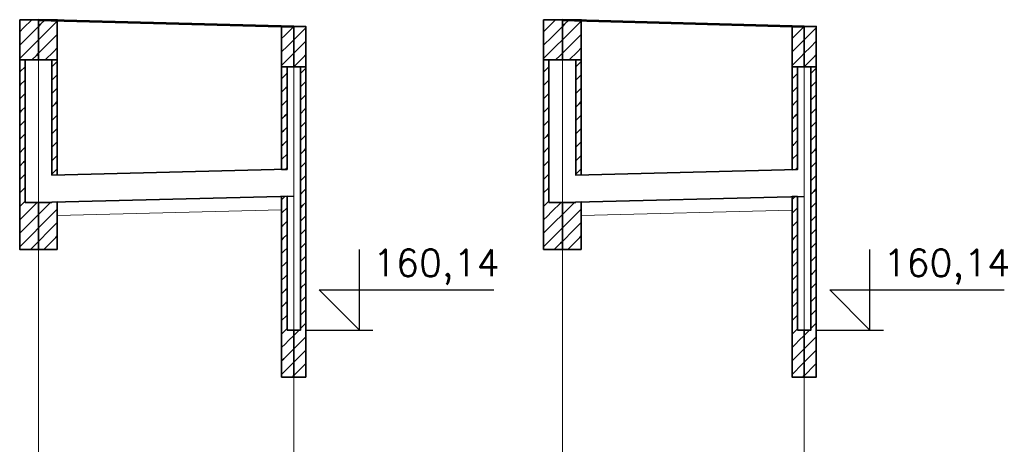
# Model space of a CAD drawing. Header units: millimetres. Extents: x 7.8 to 19, y -49.2 to -24.4.
# Tile 27 of 30: x 9.6102 to 9.6835, y -24.5526 to -24.521. Entities that reach past the tile are written whole.
import ezdxf

# ---------------------------------------------------------------- set-up
doc = ezdxf.new("R2010")
doc.units = ezdxf.units.MM
doc.linetypes.add('DASHED', pattern=[0.75, 0.5, -0.25])
doc.layers.get('0').update_dxf_attribs({"lineweight": 13})
for name, color, linetype, lineweight in [('CIENKA', 7, 'Continuous', 15), ('CIENKA2', 1, 'Continuous', 25), ('CIENKA_PRZERYWANA', 7, 'DASHED', 15), ('GRUBA', 3, 'Continuous', 53), ('SREDNIA', 2, 'Continuous', 35)]:
    doc.layers.add(name, color=color, linetype=linetype, lineweight=lineweight)
doc.styles.add('romans', font='romans.shx')

# ---------------------------------------------------------------- blocks, each defined once
blk = doc.blocks.new('*X2708')
at = {"layer": 'SREDNIA', "color": 2, "linetype": 'Continuous', "ltscale": 0.01}
for p, q in [((1.837886, 0.123886), (1.8376, 0.1236)), ((1.8385, 0.1245), (1.837886, 0.123886)), ((1.839, 0.124), (1.838205, 0.123205)), ((1.838205, 0.123205), (1.8376, 0.1226)), ((1.838523, 0.122523), (1.8376, 0.1216)), ((1.839, 0.123), (1.838523, 0.122523)), ((1.838841, 0.121841), (1.8385, 0.1215)), ((1.839, 0.122), (1.838841, 0.121841))]:
    blk.add_line(p, q, dxfattribs=at)
blk = doc.blocks.new('*X2709')
at = {"layer": 'SREDNIA', "color": 2, "linetype": 'Continuous', "ltscale": 0.01}
for p, q in [((1.839159, 0.124159), (1.839, 0.124)), ((1.8395, 0.1245), (1.839159, 0.124159)), ((1.8404, 0.1244), (1.839477, 0.123477)), ((1.839477, 0.123477), (1.839, 0.123)), ((1.8404, 0.1234), (1.839795, 0.122795)), ((1.839795, 0.122795), (1.839, 0.122)), ((1.840114, 0.122114), (1.8395, 0.1215)), ((1.8404, 0.1224), (1.840114, 0.122114))]:
    blk.add_line(p, q, dxfattribs=at)
blk = doc.blocks.new('*X2710')
at = {"layer": 'SREDNIA', "color": 2, "linetype": 'Continuous', "ltscale": 0.01}
for p, q in [((1.858, 0.124), (1.857308, 0.123308)), ((1.858, 0.124), (1.857308, 0.123308)), ((1.857308, 0.123308), (1.8571, 0.1231)), ((1.857538, 0.122538), (1.8571, 0.1221)), ((1.858, 0.123), (1.857538, 0.122538)), ((1.857769, 0.121769), (1.8571, 0.1211)), ((1.858, 0.122), (1.857769, 0.121769))]:
    blk.add_line(p, q, dxfattribs=at)
blk = doc.blocks.new('*X2711')
at = {"layer": 'SREDNIA', "color": 2, "linetype": 'Continuous', "ltscale": 0.01}
for p, q in [((1.8589, 0.1239), (1.858231, 0.123231)), ((1.858231, 0.123231), (1.858, 0.123)), ((1.858462, 0.122462), (1.858, 0.122)), ((1.8589, 0.1229), (1.858462, 0.122462)), ((1.858692, 0.121692), (1.858, 0.121)), ((1.858692, 0.121692), (1.858, 0.121)), ((1.8589, 0.1219), (1.858692, 0.121692))]:
    blk.add_line(p, q, dxfattribs=at)
blk = doc.blocks.new('*X2712')
at = {"layer": 'SREDNIA', "color": 2, "linetype": 'Continuous', "ltscale": 0.01}
for p, q in [((1.876886, 0.123886), (1.8766, 0.1236)), ((1.8775, 0.1245), (1.876886, 0.123886)), ((1.878, 0.124), (1.877205, 0.123205)), ((1.877205, 0.123205), (1.8766, 0.1226)), ((1.877523, 0.122523), (1.8766, 0.1216)), ((1.878, 0.123), (1.877523, 0.122523)), ((1.877841, 0.121841), (1.8775, 0.1215)), ((1.878, 0.122), (1.877841, 0.121841))]:
    blk.add_line(p, q, dxfattribs=at)
blk = doc.blocks.new('*X2713')
at = {"layer": 'SREDNIA', "color": 2, "linetype": 'Continuous', "ltscale": 0.01}
for p, q in [((1.878159, 0.124159), (1.878, 0.124)), ((1.8785, 0.1245), (1.878159, 0.124159)), ((1.8794, 0.1244), (1.878477, 0.123477)), ((1.878477, 0.123477), (1.878, 0.123)), ((1.8794, 0.1234), (1.878795, 0.122795)), ((1.878795, 0.122795), (1.878, 0.122)), ((1.879114, 0.122114), (1.8785, 0.1215)), ((1.8794, 0.1224), (1.879114, 0.122114))]:
    blk.add_line(p, q, dxfattribs=at)
blk = doc.blocks.new('*X2714')
at = {"layer": 'SREDNIA', "color": 2, "linetype": 'Continuous', "ltscale": 0.01}
for p, q in [((1.896, 0.124), (1.895308, 0.123308)), ((1.896, 0.124), (1.895308, 0.123308)), ((1.895308, 0.123308), (1.8951, 0.1231)), ((1.895538, 0.122538), (1.8951, 0.1221)), ((1.896, 0.123), (1.895538, 0.122538)), ((1.895769, 0.121769), (1.8951, 0.1211)), ((1.896, 0.122), (1.895769, 0.121769))]:
    blk.add_line(p, q, dxfattribs=at)
blk = doc.blocks.new('*X2715')
at = {"layer": 'SREDNIA', "color": 2, "linetype": 'Continuous', "ltscale": 0.01}
for p, q in [((1.8969, 0.1239), (1.896231, 0.123231)), ((1.896231, 0.123231), (1.896, 0.123)), ((1.896462, 0.122462), (1.896, 0.122)), ((1.8969, 0.1229), (1.896462, 0.122462)), ((1.896692, 0.121692), (1.896, 0.121)), ((1.896692, 0.121692), (1.896, 0.121)), ((1.8969, 0.1219), (1.896692, 0.121692))]:
    blk.add_line(p, q, dxfattribs=at)
blk = doc.blocks.new('*X2848')
at = {"layer": 'SREDNIA', "color": 2, "linetype": 'Continuous', "ltscale": 0.01}
for p, q in [((1.837633, 0.120633), (1.838, 0.121)), ((1.8376, 0.1206), (1.837633, 0.120633)), ((1.8376, 0.1196), (1.837669, 0.119669)), ((1.837669, 0.119669), (1.838, 0.12)), ((1.837705, 0.118705), (1.838, 0.119)), ((1.8376, 0.1186), (1.837705, 0.118705)), ((1.8376, 0.1176), (1.837742, 0.117742)), ((1.837742, 0.117742), (1.838, 0.118)), ((1.8376, 0.1166), (1.837778, 0.116778)), ((1.837778, 0.116778), (1.838, 0.117)), ((1.8376, 0.1156), (1.837815, 0.115815)), ((1.837815, 0.115815), (1.838, 0.116)), ((1.8376, 0.1146), (1.837851, 0.114851)), ((1.837851, 0.114851), (1.838, 0.115)), ((1.8376, 0.1136), (1.837887, 0.113887)), ((1.837887, 0.113887), (1.838, 0.114)), ((1.8376, 0.1126), (1.837924, 0.112924)), ((1.837924, 0.112924), (1.838, 0.113)), ((1.8376, 0.1116), (1.83796, 0.11196)), ((1.83796, 0.11196), (1.838, 0.112)), ((1.8376, 0.1106), (1.837996, 0.110996)), ((1.837996, 0.110996), (1.838, 0.111)), ((1.8389, 0.1109), (1.8382, 0.1102)), ((1.8382, 0.1102), (1.837884, 0.109884)), ((1.839, 0.11), (1.838422, 0.109422)), ((1.837884, 0.109884), (1.8376, 0.1096)), ((1.838422, 0.109422), (1.837755, 0.108755)), ((1.837755, 0.108755), (1.8376, 0.1086)), ((1.838644, 0.108644), (1.837626, 0.107626)), ((1.839, 0.109), (1.838644, 0.108644)), ((1.838867, 0.107867), (1.8384, 0.1074)), ((1.839, 0.108), (1.838867, 0.107867)), ((1.837626, 0.107626), (1.8376, 0.1076))]:
    blk.add_line(p, q, dxfattribs=at)
blk = doc.blocks.new('*X2849')
at = {"layer": 'SREDNIA', "color": 2, "linetype": 'Continuous', "ltscale": 0.01}
for p, q in [((1.840395, 0.121395), (1.84, 0.121)), ((1.8404, 0.1214), (1.840395, 0.121395)), ((1.840346, 0.120346), (1.84, 0.12)), ((1.8404, 0.1204), (1.840346, 0.120346)), ((1.840297, 0.119297), (1.84, 0.119)), ((1.8404, 0.1194), (1.840297, 0.119297)), ((1.840248, 0.118248), (1.84, 0.118)), ((1.8404, 0.1184), (1.840248, 0.118248)), ((1.8404, 0.1174), (1.840199, 0.117199)), ((1.840199, 0.117199), (1.84, 0.117)), ((1.84015, 0.11615), (1.84, 0.116)), ((1.8404, 0.1164), (1.84015, 0.11615)), ((1.840101, 0.115101), (1.84, 0.115)), ((1.8404, 0.1154), (1.840101, 0.115101)), ((1.8404, 0.1144), (1.840052, 0.114052)), ((1.840052, 0.114052), (1.84, 0.114)), ((1.840003, 0.113003), (1.84, 0.113)), ((1.8404, 0.1134), (1.840003, 0.113003))]:
    blk.add_line(p, q, dxfattribs=at)
blk = doc.blocks.new('*X2850')
at = {"layer": 'SREDNIA', "color": 2, "linetype": 'Continuous', "ltscale": 0.01}
for p, q in [((1.839257, 0.110257), (1.8399, 0.1109)), ((1.839, 0.11), (1.839257, 0.110257)), ((1.839543, 0.109543), (1.840092, 0.110092)), ((1.840092, 0.110092), (1.840094, 0.110094)), ((1.840094, 0.110094), (1.8404, 0.1104)), ((1.839, 0.109), (1.839543, 0.109543)), ((1.840196, 0.109196), (1.8404, 0.1094)), ((1.839, 0.108), (1.839829, 0.108829)), ((1.839829, 0.108829), (1.840195, 0.109195)), ((1.840195, 0.109195), (1.840196, 0.109196)), ((1.8394, 0.1074), (1.840114, 0.108114)), ((1.840114, 0.108114), (1.840297, 0.108297)), ((1.840297, 0.108297), (1.840298, 0.108298)), ((1.840298, 0.108298), (1.8404, 0.1084))]:
    blk.add_line(p, q, dxfattribs=at)
blk = doc.blocks.new('*X2851')
at = {"layer": 'SREDNIA', "color": 2, "linetype": 'Continuous', "ltscale": 0.01}
for p, q in [((1.857472, 0.120472), (1.8571, 0.1201)), ((1.8575, 0.1205), (1.857472, 0.120472)), ((1.8575, 0.1195), (1.857417, 0.119417)), ((1.857417, 0.119417), (1.8571, 0.1191)), ((1.857362, 0.118362), (1.8571, 0.1181)), ((1.8575, 0.1185), (1.857362, 0.118362)), ((1.857307, 0.117307), (1.8571, 0.1171)), ((1.8575, 0.1175), (1.857307, 0.117307)), ((1.857252, 0.116252), (1.8571, 0.1161)), ((1.8575, 0.1165), (1.857252, 0.116252)), ((1.857197, 0.115197), (1.8571, 0.1151)), ((1.8575, 0.1155), (1.857197, 0.115197)), ((1.8575, 0.1145), (1.857141, 0.114141)), ((1.857141, 0.114141), (1.8571, 0.1141)), ((1.8575, 0.1135), (1.857356, 0.113356))]:
    blk.add_line(p, q, dxfattribs=at)
blk = doc.blocks.new('*X2852')
at = {"layer": 'SREDNIA', "color": 2, "linetype": 'Continuous', "ltscale": 0.01}
for p, q in [((1.8571, 0.1111), (1.85711, 0.11111)), ((1.85711, 0.11111), (1.857356, 0.111356)), ((1.8571, 0.1101), (1.857148, 0.110148)), ((1.857148, 0.110148), (1.8575, 0.1105)), ((1.857187, 0.109187), (1.8575, 0.1095)), ((1.8571, 0.1091), (1.857187, 0.109187)), ((1.857226, 0.108226), (1.8575, 0.1085)), ((1.8571, 0.1081), (1.857226, 0.108226)), ((1.8571, 0.1071), (1.857264, 0.107264)), ((1.857264, 0.107264), (1.8575, 0.1075)), ((1.8571, 0.1061), (1.857303, 0.106303)), ((1.857303, 0.106303), (1.8575, 0.1065)), ((1.8571, 0.1051), (1.857342, 0.105342)), ((1.857342, 0.105342), (1.8575, 0.1055)), ((1.8571, 0.1041), (1.85738, 0.10438)), ((1.85738, 0.10438), (1.8575, 0.1045)), ((1.8571, 0.1031), (1.857419, 0.103419)), ((1.857419, 0.103419), (1.8575, 0.1035)), ((1.8571, 0.1021), (1.857457, 0.102457)), ((1.857457, 0.102457), (1.8575, 0.1025)), ((1.8571, 0.1011), (1.857496, 0.101496)), ((1.857496, 0.101496), (1.8575, 0.1015)), ((1.857613, 0.100612), (1.857384, 0.100384)), ((1.858, 0.101), (1.857613, 0.100612)), ((1.857384, 0.100384), (1.8571, 0.1001)), ((1.857738, 0.099738), (1.857255, 0.099255)), ((1.858, 0.1), (1.857738, 0.099738)), ((1.857255, 0.099255), (1.8571, 0.0991)), ((1.858, 0.099), (1.857862, 0.098863)), ((1.857862, 0.098863), (1.857126, 0.098126)), ((1.857126, 0.098126), (1.8571, 0.0981)), ((1.857987, 0.097988), (1.8579, 0.0979)), ((1.858, 0.098), (1.857987, 0.097988))]:
    blk.add_line(p, q, dxfattribs=at)
blk = doc.blocks.new('*X2853')
at = {"layer": 'SREDNIA', "color": 2, "linetype": 'Continuous', "ltscale": 0.01}
for p, q in [((1.8585, 0.1205), (1.858898, 0.120898)), ((1.858898, 0.120898), (1.8589, 0.1209)), ((1.8585, 0.1195), (1.858877, 0.119877)), ((1.858877, 0.119877), (1.8589, 0.1199)), ((1.8585, 0.1185), (1.858856, 0.118856)), ((1.858856, 0.118856), (1.8589, 0.1189)), ((1.8585, 0.1175), (1.858835, 0.117835)), ((1.858835, 0.117835), (1.8589, 0.1179)), ((1.8585, 0.1165), (1.858815, 0.116815)), ((1.858815, 0.116815), (1.8589, 0.1169)), ((1.858794, 0.115794), (1.8589, 0.1159)), ((1.8585, 0.1155), (1.858794, 0.115794)), ((1.8585, 0.1145), (1.858773, 0.114773)), ((1.858773, 0.114773), (1.8589, 0.1149)), ((1.8585, 0.1135), (1.858752, 0.113752)), ((1.858752, 0.113752), (1.8589, 0.1139)), ((1.858731, 0.112731), (1.8589, 0.1129)), ((1.8585, 0.1125), (1.858731, 0.112731)), ((1.8585, 0.1115), (1.85871, 0.11171)), ((1.85871, 0.11171), (1.8589, 0.1119)), ((1.8585, 0.1105), (1.85869, 0.11069)), ((1.85869, 0.11069), (1.8589, 0.1109)), ((1.8585, 0.1095), (1.858669, 0.109669)), ((1.858669, 0.109669), (1.8589, 0.1099)), ((1.8585, 0.1085), (1.858648, 0.108648)), ((1.858648, 0.108648), (1.8589, 0.1089)), ((1.858627, 0.107627), (1.8589, 0.1079)), ((1.8585, 0.1075), (1.858627, 0.107627)), ((1.8585, 0.1065), (1.858606, 0.106606)), ((1.858606, 0.106606), (1.8589, 0.1069)), ((1.8585, 0.1055), (1.858585, 0.105585)), ((1.858585, 0.105585), (1.8589, 0.1059)), ((1.858565, 0.104565), (1.8589, 0.1049)), ((1.8585, 0.1045), (1.858565, 0.104565)), ((1.8585, 0.1035), (1.858544, 0.103544)), ((1.858544, 0.103544), (1.8589, 0.1039)), ((1.858523, 0.102523), (1.8589, 0.1029)), ((1.8585, 0.1025), (1.858523, 0.102523)), ((1.858502, 0.101502), (1.8589, 0.1019)), ((1.858, 0.101), (1.8584, 0.1014)), ((1.8585, 0.1015), (1.858502, 0.101502)), ((1.858592, 0.100592), (1.85835, 0.10035)), ((1.8589, 0.1009), (1.858592, 0.100592)), ((1.85835, 0.10035), (1.858, 0.1)), ((1.858695, 0.099695), (1.858183, 0.099183)), ((1.8589, 0.0999), (1.858695, 0.099695)), ((1.858183, 0.099183), (1.858, 0.099)), ((1.858797, 0.098797), (1.858017, 0.098017)), ((1.8589, 0.0989), (1.858797, 0.098797)), ((1.858017, 0.098017), (1.858, 0.098))]:
    blk.add_line(p, q, dxfattribs=at)
blk = doc.blocks.new('*X2854')
at = {"layer": 'SREDNIA', "color": 2, "linetype": 'Continuous', "ltscale": 0.01}
for p, q in [((1.876633, 0.120633), (1.877, 0.121)), ((1.8766, 0.1206), (1.876633, 0.120633)), ((1.8766, 0.1196), (1.876669, 0.119669)), ((1.876669, 0.119669), (1.877, 0.12)), ((1.876705, 0.118705), (1.877, 0.119)), ((1.8766, 0.1186), (1.876705, 0.118705)), ((1.8766, 0.1176), (1.876742, 0.117742)), ((1.876742, 0.117742), (1.877, 0.118)), ((1.8766, 0.1166), (1.876778, 0.116778)), ((1.876778, 0.116778), (1.877, 0.117)), ((1.8766, 0.1156), (1.876815, 0.115815)), ((1.876815, 0.115815), (1.877, 0.116)), ((1.8766, 0.1146), (1.876851, 0.114851)), ((1.876851, 0.114851), (1.877, 0.115)), ((1.8766, 0.1136), (1.876887, 0.113887)), ((1.876887, 0.113887), (1.877, 0.114)), ((1.8766, 0.1126), (1.876924, 0.112924)), ((1.876924, 0.112924), (1.877, 0.113)), ((1.8766, 0.1116), (1.87696, 0.11196)), ((1.87696, 0.11196), (1.877, 0.112)), ((1.8766, 0.1106), (1.876996, 0.110996)), ((1.876996, 0.110996), (1.877, 0.111)), ((1.8779, 0.1109), (1.8772, 0.1102)), ((1.8772, 0.1102), (1.876884, 0.109884)), ((1.878, 0.11), (1.877422, 0.109422)), ((1.876884, 0.109884), (1.8766, 0.1096)), ((1.877422, 0.109422), (1.876755, 0.108755)), ((1.876755, 0.108755), (1.8766, 0.1086)), ((1.877644, 0.108644), (1.876626, 0.107626)), ((1.878, 0.109), (1.877644, 0.108644)), ((1.877867, 0.107867), (1.8774, 0.1074)), ((1.878, 0.108), (1.877867, 0.107867)), ((1.876626, 0.107626), (1.8766, 0.1076))]:
    blk.add_line(p, q, dxfattribs=at)
blk = doc.blocks.new('*X2855')
at = {"layer": 'SREDNIA', "color": 2, "linetype": 'Continuous', "ltscale": 0.01}
for p, q in [((1.879395, 0.121395), (1.879, 0.121)), ((1.8794, 0.1214), (1.879395, 0.121395)), ((1.879346, 0.120346), (1.879, 0.12)), ((1.8794, 0.1204), (1.879346, 0.120346)), ((1.879297, 0.119297), (1.879, 0.119)), ((1.8794, 0.1194), (1.879297, 0.119297)), ((1.879248, 0.118248), (1.879, 0.118)), ((1.8794, 0.1184), (1.879248, 0.118248)), ((1.8794, 0.1174), (1.879199, 0.117199)), ((1.879199, 0.117199), (1.879, 0.117)), ((1.87915, 0.11615), (1.879, 0.116)), ((1.8794, 0.1164), (1.87915, 0.11615)), ((1.879101, 0.115101), (1.879, 0.115)), ((1.8794, 0.1154), (1.879101, 0.115101)), ((1.8794, 0.1144), (1.879052, 0.114052)), ((1.879052, 0.114052), (1.879, 0.114)), ((1.879003, 0.113003), (1.879, 0.113)), ((1.8794, 0.1134), (1.879003, 0.113003))]:
    blk.add_line(p, q, dxfattribs=at)
blk = doc.blocks.new('*X2856')
at = {"layer": 'SREDNIA', "color": 2, "linetype": 'Continuous', "ltscale": 0.01}
for p, q in [((1.878257, 0.110257), (1.8789, 0.1109)), ((1.878, 0.11), (1.878257, 0.110257)), ((1.878543, 0.109543), (1.879092, 0.110092)), ((1.879092, 0.110092), (1.879094, 0.110094)), ((1.879094, 0.110094), (1.8794, 0.1104)), ((1.878, 0.109), (1.878543, 0.109543)), ((1.879196, 0.109196), (1.8794, 0.1094)), ((1.878, 0.108), (1.878829, 0.108829)), ((1.878829, 0.108829), (1.879195, 0.109195)), ((1.879195, 0.109195), (1.879196, 0.109196)), ((1.8784, 0.1074), (1.879114, 0.108114)), ((1.879114, 0.108114), (1.879297, 0.108297)), ((1.879297, 0.108297), (1.879298, 0.108298)), ((1.879298, 0.108298), (1.8794, 0.1084))]:
    blk.add_line(p, q, dxfattribs=at)
blk = doc.blocks.new('*X2857')
at = {"layer": 'SREDNIA', "color": 2, "linetype": 'Continuous', "ltscale": 0.01}
for p, q in [((1.895472, 0.120472), (1.8951, 0.1201)), ((1.8955, 0.1205), (1.895472, 0.120472)), ((1.8955, 0.1195), (1.895417, 0.119417)), ((1.895417, 0.119417), (1.8951, 0.1191)), ((1.895362, 0.118362), (1.8951, 0.1181)), ((1.8955, 0.1185), (1.895362, 0.118362)), ((1.895307, 0.117307), (1.8951, 0.1171)), ((1.8955, 0.1175), (1.895307, 0.117307)), ((1.895252, 0.116252), (1.8951, 0.1161)), ((1.8955, 0.1165), (1.895252, 0.116252)), ((1.895197, 0.115197), (1.8951, 0.1151)), ((1.8955, 0.1155), (1.895197, 0.115197)), ((1.8955, 0.1145), (1.895142, 0.114142)), ((1.895142, 0.114142), (1.8951, 0.1141)), ((1.8955, 0.1135), (1.895336, 0.113336))]:
    blk.add_line(p, q, dxfattribs=at)
blk = doc.blocks.new('*X2858')
at = {"layer": 'SREDNIA', "color": 2, "linetype": 'Continuous', "ltscale": 0.01}
for p, q in [((1.8951, 0.1111), (1.895109, 0.111109)), ((1.895109, 0.111109), (1.895336, 0.111336)), ((1.8951, 0.1101), (1.895148, 0.110148)), ((1.895148, 0.110148), (1.8955, 0.1105)), ((1.895186, 0.109186), (1.8955, 0.1095)), ((1.8951, 0.1091), (1.895186, 0.109186)), ((1.895225, 0.108225), (1.8955, 0.1085)), ((1.8951, 0.1081), (1.895225, 0.108225)), ((1.8951, 0.1071), (1.895264, 0.107264)), ((1.895264, 0.107264), (1.8955, 0.1075)), ((1.8951, 0.1061), (1.895303, 0.106303)), ((1.895303, 0.106303), (1.8955, 0.1065)), ((1.8951, 0.1051), (1.895341, 0.105341)), ((1.895341, 0.105341), (1.8955, 0.1055)), ((1.8951, 0.1041), (1.89538, 0.10438)), ((1.89538, 0.10438), (1.8955, 0.1045)), ((1.8951, 0.1031), (1.895419, 0.103419)), ((1.895419, 0.103419), (1.8955, 0.1035)), ((1.8951, 0.1021), (1.895457, 0.102457)), ((1.895457, 0.102457), (1.8955, 0.1025)), ((1.8951, 0.1011), (1.895496, 0.101496)), ((1.895496, 0.101496), (1.8955, 0.1015)), ((1.895612, 0.100612), (1.895384, 0.100384)), ((1.896, 0.101), (1.895612, 0.100612)), ((1.895384, 0.100384), (1.8951, 0.1001)), ((1.895738, 0.099738), (1.895255, 0.099255)), ((1.896, 0.1), (1.895738, 0.099738)), ((1.895255, 0.099255), (1.8951, 0.0991)), ((1.896, 0.099), (1.895863, 0.098863)), ((1.895863, 0.098863), (1.895126, 0.098126)), ((1.895126, 0.098126), (1.8951, 0.0981)), ((1.895987, 0.097988), (1.8959, 0.0979)), ((1.896, 0.098), (1.895987, 0.097988))]:
    blk.add_line(p, q, dxfattribs=at)
blk = doc.blocks.new('*X2859')
at = {"layer": 'SREDNIA', "color": 2, "linetype": 'Continuous', "ltscale": 0.01}
for p, q in [((1.8965, 0.1205), (1.896898, 0.120898)), ((1.896898, 0.120898), (1.8969, 0.1209)), ((1.8965, 0.1195), (1.896877, 0.119877)), ((1.896877, 0.119877), (1.8969, 0.1199)), ((1.8965, 0.1185), (1.896856, 0.118856)), ((1.896856, 0.118856), (1.8969, 0.1189)), ((1.8965, 0.1175), (1.896835, 0.117835)), ((1.896835, 0.117835), (1.8969, 0.1179)), ((1.8965, 0.1165), (1.896815, 0.116815)), ((1.896815, 0.116815), (1.8969, 0.1169)), ((1.896794, 0.115794), (1.8969, 0.1159)), ((1.8965, 0.1155), (1.896794, 0.115794)), ((1.8965, 0.1145), (1.896773, 0.114773)), ((1.896773, 0.114773), (1.8969, 0.1149)), ((1.8965, 0.1135), (1.896752, 0.113752)), ((1.896752, 0.113752), (1.8969, 0.1139)), ((1.896731, 0.112731), (1.8969, 0.1129)), ((1.8965, 0.1125), (1.896731, 0.112731)), ((1.8965, 0.1115), (1.89671, 0.11171)), ((1.89671, 0.11171), (1.8969, 0.1119)), ((1.8965, 0.1105), (1.89669, 0.11069)), ((1.89669, 0.11069), (1.8969, 0.1109)), ((1.8965, 0.1095), (1.896669, 0.109669)), ((1.896669, 0.109669), (1.8969, 0.1099)), ((1.8965, 0.1085), (1.896648, 0.108648)), ((1.896648, 0.108648), (1.8969, 0.1089)), ((1.896627, 0.107627), (1.8969, 0.1079)), ((1.8965, 0.1075), (1.896627, 0.107627)), ((1.8965, 0.1065), (1.896606, 0.106606)), ((1.896606, 0.106606), (1.8969, 0.1069)), ((1.8965, 0.1055), (1.896585, 0.105585)), ((1.896585, 0.105585), (1.8969, 0.1059)), ((1.896565, 0.104565), (1.8969, 0.1049)), ((1.8965, 0.1045), (1.896565, 0.104565)), ((1.8965, 0.1035), (1.896544, 0.103544)), ((1.896544, 0.103544), (1.8969, 0.1039)), ((1.896523, 0.102523), (1.8969, 0.1029)), ((1.8965, 0.1025), (1.896523, 0.102523)), ((1.896502, 0.101502), (1.8969, 0.1019)), ((1.896, 0.101), (1.8964, 0.1014)), ((1.8965, 0.1015), (1.896502, 0.101502)), ((1.896592, 0.100592), (1.89635, 0.10035)), ((1.8969, 0.1009), (1.896592, 0.100592)), ((1.89635, 0.10035), (1.896, 0.1)), ((1.896695, 0.099695), (1.896183, 0.099183)), ((1.8969, 0.0999), (1.896695, 0.099695)), ((1.896183, 0.099183), (1.896, 0.099)), ((1.896797, 0.098797), (1.896017, 0.098017)), ((1.8969, 0.0989), (1.896797, 0.098797)), ((1.896017, 0.098017), (1.896, 0.098))]:
    blk.add_line(p, q, dxfattribs=at)

msp = doc.modelspace()

# ---------------------------------------------------------------- linework, layer by layer
at = {"layer": 'CIENKA', "color": 7, "linetype": 'Continuous', "ltscale": 0.01}
for p, q in [((9.61162, -24.616457), (9.61162, -24.520957)), ((9.65062, -24.616457), (9.65062, -24.520957)), ((9.63062, -24.616457), (9.63062, -24.521457)), ((9.66862, -24.616457), (9.66862, -24.521457))]:
    msp.add_line(p, q, dxfattribs=at)
at = {"layer": 'CIENKA2', "color": 1, "linetype": 'Continuous', "ltscale": 0.01}
for p, q in [((9.63552, -24.544057), (9.63552, -24.538057)), ((9.67352, -24.544057), (9.67352, -24.538057)), ((9.63552, -24.544057), (9.63252, -24.541057)), ((9.63252, -24.541057), (9.64552, -24.541057)), ((9.67352, -24.544057), (9.67052, -24.541057)), ((9.67052, -24.541057), (9.68352, -24.541057)), ((9.63152, -24.544057), (9.63652, -24.544057)), ((9.66952, -24.544057), (9.67452, -24.544057))]:
    msp.add_line(p, q, dxfattribs=at)
at = {"layer": 'CIENKA_PRZERYWANA', "color": 7, "linetype": 'DASHED', "ltscale": 0.01}
for p, q in [((9.61302, -24.535522), (9.62972, -24.535105)), ((9.65202, -24.535522), (9.66772, -24.53513))]:
    msp.add_line(p, q, dxfattribs=at)
at = {"layer": 'GRUBA', "color": 3, "linetype": 'Continuous', "ltscale": 0.01}
for p, q in [((9.61162, -24.520957), (9.63062, -24.521457)), ((9.65062, -24.520957), (9.66862, -24.521457))]:
    msp.add_line(p, q, dxfattribs=at)
at = {"layer": 'SREDNIA', "color": 2, "linetype": 'Continuous', "ltscale": 0.01}
for p, q in [((9.61162, -24.520957), (9.63062, -24.521457)), ((9.65062, -24.520957), (9.66862, -24.521457)), ((9.61262, -24.532532), (9.63012, -24.532095)), ((9.65162, -24.532532), (9.66812, -24.53212)), ((9.61162, -24.534557), (9.63062, -24.534082)), ((9.65062, -24.534557), (9.66862, -24.534107))]:
    msp.add_line(p, q, dxfattribs=at)
at = {"layer": 'SREDNIA', "color": 2, "ltscale": 0.01}
for points in [[(9.61022, -24.520957), (9.61162, -24.520957), (9.61162, -24.523957), (9.61022, -24.523957), (9.61022, -24.520957)], [(9.61162, -24.520957), (9.61302, -24.520957), (9.61302, -24.523957), (9.61162, -24.523957), (9.61162, -24.520957)], [(9.64922, -24.520957), (9.65062, -24.520957), (9.65062, -24.523957), (9.64922, -24.523957), (9.64922, -24.520957)], [(9.65062, -24.520957), (9.65202, -24.520957), (9.65202, -24.523957), (9.65062, -24.523957), (9.65062, -24.520957)], [(9.62972, -24.521457), (9.63062, -24.521457), (9.63062, -24.524457), (9.62972, -24.524457), (9.62972, -24.521457)], [(9.63062, -24.521457), (9.63152, -24.521457), (9.63152, -24.524457), (9.63062, -24.524457), (9.63062, -24.521457)], [(9.66772, -24.521457), (9.66862, -24.521457), (9.66862, -24.524457), (9.66772, -24.524457), (9.66772, -24.521457)], [(9.66862, -24.521457), (9.66952, -24.521457), (9.66952, -24.524457), (9.66862, -24.524457), (9.66862, -24.521457)], [(9.61062, -24.523957), (9.61062, -24.534557), (9.61162, -24.534557), (9.61162, -24.538057), (9.61022, -24.538057), (9.61022, -24.523957), (9.61062, -24.523957)], [(9.61302, -24.523957), (9.61302, -24.532517), (9.61262, -24.532527), (9.61262, -24.523957), (9.61302, -24.523957)], [(9.64962, -24.523957), (9.64962, -24.534557), (9.65062, -24.534557), (9.65062, -24.538057), (9.64922, -24.538057), (9.64922, -24.523957), (9.64962, -24.523957)], [(9.65202, -24.523957), (9.65202, -24.532517), (9.65162, -24.532527), (9.65162, -24.523957), (9.65202, -24.523957)], [(9.63012, -24.524457), (9.63012, -24.532097), (9.62972, -24.532107), (9.62972, -24.524457), (9.63012, -24.524457)], [(9.63062, -24.544057), (9.63112, -24.544057), (9.63112, -24.524457), (9.63152, -24.524457), (9.63152, -24.547557), (9.63062, -24.547557), (9.63062, -24.544057)], [(9.66812, -24.524457), (9.66812, -24.532117), (9.66772, -24.532127), (9.66772, -24.524457), (9.66812, -24.524457)], [(9.66862, -24.544057), (9.66912, -24.544057), (9.66912, -24.524457), (9.66952, -24.524457), (9.66952, -24.547557), (9.66862, -24.547557), (9.66862, -24.544057)], [(9.63012, -24.544057), (9.63062, -24.544057), (9.63062, -24.547557), (9.62972, -24.547557), (9.62972, -24.534107), (9.63012, -24.534097), (9.63012, -24.544057)], [(9.66812, -24.544057), (9.66862, -24.544057), (9.66862, -24.547557), (9.66772, -24.547557), (9.66772, -24.534127), (9.66812, -24.534117), (9.66812, -24.544057)], [(9.61302, -24.538057), (9.61162, -24.538057), (9.61162, -24.534557), (9.61262, -24.534557), (9.61262, -24.534537), (9.61302, -24.534527), (9.61302, -24.538057)], [(9.65202, -24.538057), (9.65062, -24.538057), (9.65062, -24.534557), (9.65162, -24.534557), (9.65162, -24.534537), (9.65202, -24.534527), (9.65202, -24.538057)]]:
    msp.add_lwpolyline(points, dxfattribs=at)

# ---------------------------------------------------------------- block references
at = {"linetype": 'Continuous'}
for name in ['*X2708', '*X2709', '*X2712', '*X2713', '*X2710', '*X2711', '*X2714', '*X2715', '*X2848', '*X2849', '*X2853', '*X2854', '*X2855', '*X2859', '*X2851', '*X2857', '*X2852', '*X2858', '*X2850', '*X2856']:
    msp.add_blockref(name, (7.77262, -24.645457), dxfattribs=at)

# ---------------------------------------------------------------- texts
at = {"layer": 'CIENKA2', "color": 1, "linetype": 'Continuous', "ltscale": 0.01, "style": 'romans'}
for p in [(9.63652, -24.540057), (9.67452, -24.540057)]:
    msp.add_text('160,14', height=0.002, dxfattribs=at).set_placement(p)

doc.saveas('drawing.dxf')
